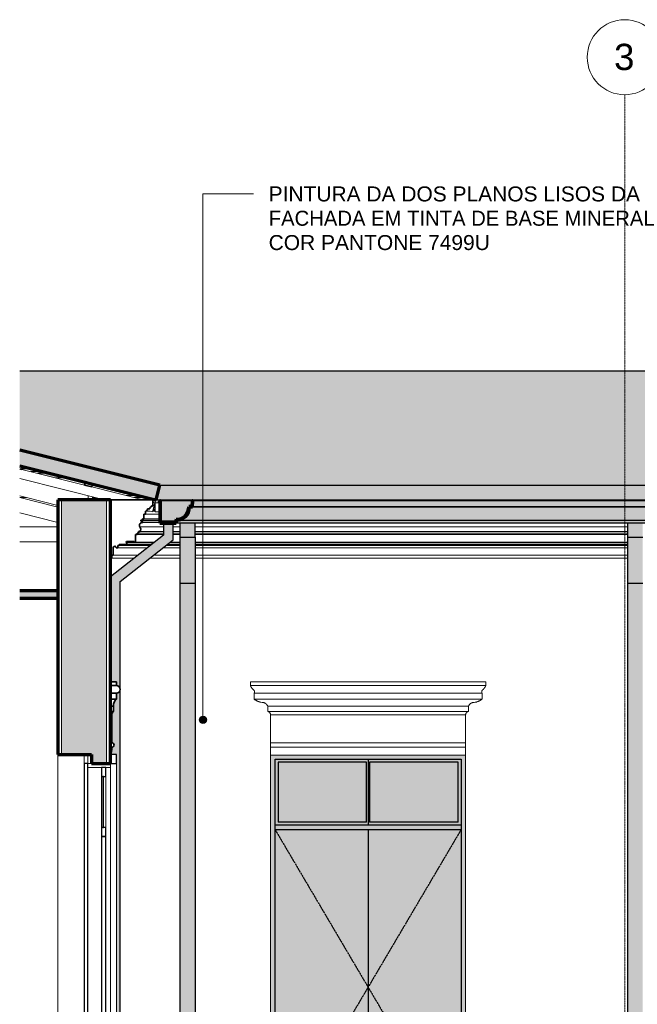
# Model space of a CAD drawing. Header units: millimetres. Extents: x -4967 to 47670, y -1932 to 8822.
# Tile 8 of 14: x 17916 to 22035, y 1966 to 8528. Entities that reach past the tile are written whole.
import ezdxf

# ---------------------------------------------------------------- set-up
doc = ezdxf.new("R2010")
doc.units = ezdxf.units.MM
doc.linetypes.add('_Tracejado pequeno', pattern=[2.25, 1.5, -0.75])
doc.linetypes.add('_Traço - ponto', pattern=[16, 12, -2, 0, -2])
for name, color, linetype, lineweight in [('A-CLNG', 13, 'Continuous', 25), ('A-CLNG-PATT', 13, 'Continuous', 25), ('A-DOOR', 31, 'Continuous', 18), ('A-DOOR-HDLN', 31, '_Tracejado pequeno', 18), ('A-GENM', 13, 'Continuous', 18), ('A-GLAZ', 151, 'Continuous', 18), ('A-GLAZ-CWMG', 51, 'Continuous', 18), ('A-ROOF', 132, 'Continuous', 25), ('A-ROOF-MCUT', 132, 'Continuous', 70), ('A-ROOF-OTLN', 132, 'Continuous', 25), ('A-ROOF-PATT', 132, 'Continuous', 25), ('A-WALL', 113, 'Continuous', 18), ('A-WALL-PATT', 111, 'Continuous', 70), ('G-ANNO-TEXT', 231, 'Continuous', 9), ('S-GRID', 1, 'Continuous', 9), ('S-GRID-IDEN', 1, 'Continuous', 9)]:
    doc.layers.add(name, color=color, linetype=linetype, lineweight=lineweight)
doc.styles.add('Arial_2', font='arial.ttf', dxfattribs={"height": 175})
doc.styles.add('Arial_3', font='arial.ttf', dxfattribs={"height": 100})

# ---------------------------------------------------------------- blocks, each defined once
blk = doc.blocks.new('Window_CV - Window_CV - 1 divisão-4329172-ELEVAÇÃO 6 - MANTER _ CONSTRUIR')
at = {"layer": 'A-GLAZ'}
for p, q in [((6621.1, 3630), (6621.1, 3570)), ((6646.1, 3630), (6621.1, 3630)), ((6646.1, 3570), (6646.1, 3630)), ((6621.1, 3570), (6646.1, 3570)), ((6621.1, 3570), (6621.1, 3545)), ((6771.1, 3570), (6621.1, 3570)), ((6621.1, 3545), (6771.1, 3545)), ((6771.1, 3545), (6771.1, 3570)), ((6771.1, 1745), (6771.1, 3545)), ((6811.1, 3570), (6811.1, 1720)), ((6711.1, 3144), (6711.1, 3485)), ((6741.1, 3144), (6741.1, 3485)), ((6621.1, 1745), (6621.1, 1720)), ((6771.1, 1745), (6621.1, 1745)), ((6621.1, 1720), (6621.1, 1584)), ((6646.1, 1720), (6621.1, 1720)), ((6621.1, 1720), (6771.1, 1720)), ((6646.1, 1584), (6646.1, 1720)), ((6771.1, 1720), (6771.1, 1745)), ((6621.1, 1584), (6646.1, 1584))]:
    blk.add_line(p, q, dxfattribs=at)
at = {"layer": 'A-GLAZ', "lineweight": 25}
for p, q in [((6811.1, 3630), (6771.1, 3630)), ((6771.1, 3630), (6771.1, 3570)), ((6811.1, 3570), (6811.1, 3630)), ((6596.1, 3570), (6596.1, 1720)), ((6621.1, 3570), (6596.1, 3570)), ((6621.1, 1720), (6621.1, 3570)), ((6711.1, 3545), (6711.1, 3485)), ((6741.1, 3545), (6711.1, 3545)), ((6741.1, 3485), (6741.1, 3545)), ((6771.1, 3570), (6811.1, 3570)), ((6711.1, 3485), (6741.1, 3485)), ((6721.1, 3485), (6721.1, 3144)), ((6726.1, 3485), (6721.1, 3485)), ((6726.1, 3144), (6726.1, 3485)), ((6711.1, 3144), (6711.1, 3084)), ((6741.1, 3144), (6711.1, 3144)), ((6721.1, 3144), (6726.1, 3144)), ((6741.1, 3084), (6741.1, 3144)), ((6711.1, 3084), (6741.1, 3084)), ((6711.1, 3084), (6711.1, 1745)), ((6741.1, 3084), (6711.1, 3084)), ((6741.1, 1745), (6741.1, 3084)), ((6596.1, 1720), (6621.1, 1720)), ((6711.1, 1745), (6741.1, 1745)), ((6811.1, 1720), (6771.1, 1720)), ((6771.1, 1720), (6771.1, 1584)), ((6811.1, 1584), (6811.1, 1720)), ((6771.1, 1584), (6811.1, 1584))]:
    blk.add_line(p, q, dxfattribs=at)
blk = doc.blocks.new('Rectangular Mullion - 2x5 cm-4253628-ELEVAÇÃO 6 - MANTER _ CONSTRUIR')
at = {"layer": 'A-GLAZ-CWMG'}
for p, q in [((6180.9, 5535.7), (6245.3, 5535.7)), ((6323.5, 5516.1), (6241.1, 5516.1)), ((6283.5, 5505.5), (6365.9, 5505.5))]:
    blk.add_line(p, q, dxfattribs=at)
blk = doc.blocks.new('Rectangular Mullion - 2x5 cm-4253630-ELEVAÇÃO 6 - MANTER _ CONSTRUIR')
at = {"layer": 'A-GLAZ-CWMG', "lineweight": 35}
for p, q in [((6604.6, 5445.9), (6599.7, 5426.5)), ((6599.7, 5426.5), (6648.2, 5414.3)), ((6653.1, 5433.7), (6604.6, 5445.9)), ((6648.2, 5414.3), (6653.1, 5433.7))]:
    blk.add_line(p, q, dxfattribs=at)
blk = doc.blocks.new('Rectangular Mullion - 2x5 cm-4253631-ELEVAÇÃO 6 - MANTER _ CONSTRUIR')
at = {"layer": 'A-GLAZ-CWMG', "lineweight": 35}
for p, q in [((6184.7, 5550.8), (6166.5, 5555.4)), ((6166.5, 5534.8), (6179.8, 5531.4)), ((6179.8, 5531.4), (6184.7, 5550.8))]:
    blk.add_line(p, q, dxfattribs=at)
blk = doc.blocks.new('Rectangular Mullion - 4x6_3-3931054-ELEVAÇÃO 6 - MANTER _ CONSTRUIR')
at = {"layer": 'A-GLAZ-CWMG'}
for p, q in [((6179.8, 5531.5), (6599.7, 5426.5)), ((6731.1, 5328.7), (6166.5, 5469.8)), ((6648.2, 5414.4), (6990.8, 5328.7)), ((7052.8, 5248.3), (7014.9, 5257.7)), ((7068.1, 5309.4), (7052.8, 5248.3)), ((7054.9, 5312.7), (7068.1, 5309.4))]:
    blk.add_line(p, q, dxfattribs=at)
blk = doc.blocks.new('Rectangular Mullion - 4x6_3-V14-ELEVAÇÃO 6 - MANTER _ CONSTRUIR')
at = {"layer": 'A-GLAZ-CWMG'}
for p, q in [((7071, 5319.7), (7071, 5309.2)), ((7091, 5309.2), (7091, 5319.7)), ((7071, 5309.2), (7071, 5247.7)), ((7091, 5309.2), (7071, 5309.2)), ((7101.5, 5309.2), (7091, 5309.2)), ((7071, 5247.7), (7101.5, 5247.7))]:
    blk.add_line(p, q, dxfattribs=at)
blk = doc.blocks.new('Rectangular Mullion - 6x12 cm-4082038-ELEVAÇÃO 6 - MANTER _ CONSTRUIR')
at = {"layer": 'A-GLAZ-CWMG'}
for p, q in [((6408.4, 5474.3), (6490.8, 5474.3)), ((6166.5, 5344.3), (6209.4, 5344.3)), ((6651.3, 5344.3), (6668.6, 5344.3)), ((6959.5, 5357), (6877.5, 5357)), ((6928.4, 5344.3), (7010.7, 5344.3))]:
    blk.add_line(p, q, dxfattribs=at)
blk = doc.blocks.new('Rectangular Mullion - 6x12 cm 2-4082023-ELEVAÇÃO 6 - MANTER _ CONSTRUIR')
at = {"layer": 'A-GLAZ-CWMG'}
blk.add_line((6220.7, 5341.5), (6166.5, 5355), dxfattribs=at)
blk = doc.blocks.new('porta dupla - PN05 - 1_30 x 2_60 m-4336725-ELEVAÇÃO 6 - MANTER _ CONSTRUIR')
at = {"layer": 'A-DOOR', "lineweight": 25}
for points in [[(9139.8, 1030), (9139.8, 3626.1), (7839.8, 3626.1), (7839.8, 1030), (7869.8, 1030), (7869.8, 3600), (9109.8, 3600), (9109.8, 1030)], [(8639.8, 3130), (9109.8, 3130), (9109.8, 3160), (7869.8, 3160), (7869.8, 3130)]]:
    blk.add_hatch(color=9, dxfattribs=at).paths.add_polyline_path(points, flags=0)
h = blk.add_hatch(color=9, dxfattribs=at)
h.paths.add_polyline_path([(7869.8, 1030), (8489.8, 1030), (8489.8, 3130), (7869.8, 3130), (7869.8, 1326.7)], flags=0)
h.paths.add_polyline_path([(7869.8, 3160), (8489.8, 3160), (8489.8, 3600), (7869.8, 3600), (7869.8, 3306.4)], flags=0)
h = blk.add_hatch(color=9, dxfattribs=at)
h.paths.add_polyline_path([(7869.8, 3160), (9109.8, 3160), (9109.8, 3600), (7869.8, 3600), (7869.8, 3306.4)], flags=0)
h.paths.add_polyline_path([(7889.8, 3180), (7889.8, 3580), (8479.8, 3580), (8479.8, 3180)], flags=0)
h.paths.add_polyline_path([(8689.8, 3180), (8499.8, 3180), (8499.8, 3580), (9089.8, 3580), (9089.8, 3180)], flags=0)
h = blk.add_hatch(color=9, dxfattribs=at)
h.paths.add_polyline_path([(9109.8, 1030), (9109.8, 3130), (8489.8, 3130), (8489.8, 1030), (9059.8, 1030)], flags=0)
h.paths.add_polyline_path([(8669.8, 3160), (9109.8, 3160), (9109.8, 3600), (8489.8, 3600), (8489.8, 3160)], flags=0)
at = {"layer": 'A-DOOR', "color": 5, "lineweight": 25}
for p, q in [((7869.8, 1030), (7869.8, 3600)), ((7869.8, 3600), (9109.8, 3600)), ((7889.8, 3580), (7889.8, 3180)), ((8479.8, 3580), (7889.8, 3580)), ((8479.8, 3180), (8479.8, 3580)), ((8489.8, 3600), (8489.8, 3160)), ((8489.8, 3600), (8489.8, 3160)), ((9089.8, 3580), (8499.8, 3580)), ((8499.8, 3580), (8499.8, 3180)), ((9089.8, 3180), (9089.8, 3580)), ((9109.8, 3600), (9109.8, 1030)), ((9109.8, 3160), (7869.8, 3160)), ((8479.8, 3180), (7889.8, 3180)), ((9089.8, 3180), (8499.8, 3180)), ((7869.8, 3130), (9109.8, 3130)), ((8489.8, 3130), (8489.8, 1030)), ((8489.8, 3130), (8489.8, 1030))]:
    blk.add_line(p, q, dxfattribs=at)
at = {"layer": 'A-DOOR-HDLN', "color": 5, "lineweight": 25}
for p, q in [((7869.8, 3130), (9109.8, 3130)), ((7869.8, 3130), (8489.8, 2080)), ((9109.8, 3130), (8489.8, 2080)), ((8489.8, 2080), (7869.8, 1030)), ((8489.8, 2080), (9109.8, 1030))]:
    blk.add_line(p, q, dxfattribs=at)
blk = doc.blocks.new('tesoura - tesoura-4026580-ELEVAÇÃO 6 - MANTER _ CONSTRUIR')
at = {"layer": 'A-GENM'}
for p, q in [((6421.1, 5280.4), (6166.5, 5344.1)), ((6166.5, 5241), (6421.1, 5177.3)), ((6421.1, 5147.8), (6166.5, 5147.8))]:
    blk.add_line(p, q, dxfattribs=at)
blk = doc.blocks.new('Rectangular Mullion - 6x12 cm 2-4082029-ELEVAÇÃO 6 - MANTER _ CONSTRUIR')
at = {"layer": 'A-GLAZ-CWMG'}
for p, q in [((6421.1, 5291.4), (6220.7, 5341.5)), ((6623.5, 5328.7), (6623.5, 5355.6)), ((6651.3, 5348.7), (6651.3, 5328.7))]:
    blk.add_line(p, q, dxfattribs=at)
blk = doc.blocks.new('ornamento esquadrias - ornamento esquadrias-V18-ELEVAÇÃO 6 - MANTER _ CONSTRUIR')
at = {"layer": 'A-GENM'}
for p, q in [((9274.5, 4114.9), (7705.1, 4114.9)), ((7705.1, 4114.9), (7705.1, 4089.9)), ((9274.5, 4089.9), (7705.1, 4089.9)), ((7705.1, 4089.9), (9274.5, 4089.9)), ((9274.5, 4089.9), (9274.5, 4114.9)), ((7730.1, 4039.9), (9249.5, 4039.9)), ((9249.5, 4039.9), (7730.1, 4039.9)), ((7730.1, 4039.9), (7730.1, 3999.9)), ((9249.5, 3999.9), (9249.5, 4039.9)), ((9249.5, 3999.9), (7730.1, 3999.9)), ((7730.1, 3999.9), (9249.5, 3999.9)), ((7820.1, 3953.3), (9159.5, 3953.3)), ((9159.5, 3953.3), (7820.1, 3953.3)), ((7820.1, 3953.3), (7820.1, 3918.3)), ((9159.5, 3918.3), (9159.5, 3953.3)), ((9159.5, 3918.3), (7820.1, 3918.3)), ((7820.1, 3918.3), (9159.5, 3918.3)), ((9139.8, 3894.9), (7839.8, 3894.9)), ((7839.8, 3894.9), (7839.8, 3709.1)), ((7839.8, 3894.9), (9139.8, 3894.9)), ((9139.8, 3709.1), (9139.8, 3894.9)), ((9139.8, 3709.1), (7839.8, 3709.1)), ((7839.8, 3709.1), (9139.8, 3709.1)), ((7839.8, 3679.1), (7839.8, 3709.1)), ((7839.8, 3679.1), (9139.8, 3679.1)), ((7839.8, 3626.1), (7839.8, 3679.1)), ((7839.8, 3679.1), (9139.8, 3679.1)), ((9139.8, 3709.1), (9139.8, 3679.1)), ((9139.8, 3679.1), (9139.8, 3626.1)), ((9139.8, 3626.1), (7839.8, 3626.1))]:
    blk.add_line(p, q, dxfattribs=at)
for points, knots in [([(7723.7, 4063.3), (7722.2, 4064.9), (7719.9, 4067.3), (7717.1, 4070.6), (7715.4, 4072.7), (7714.2, 4074.4), (7713, 4076.1), (7711.8, 4077.8), (7710.8, 4079.4), (7709.8, 4081), (7708.8, 4082.7), (7707.9, 4084.4), (7706.9, 4086.3), (7706.1, 4087.8), (7705.6, 4088.9), (7705.2, 4089.7), (7705.1, 4089.9), (7705.1, 4089.9)], [0, 0, 0, 0, 0.142857, 0.214286, 0.285714, 0.321429, 0.357143, 0.428571, 0.464286, 0.5, 0.571429, 0.625, 0.678571, 0.785714, 0.839286, 0.892857, 1, 1, 1, 1]), ([(9274.5, 4089.9), (9274.5, 4089.9), (9274.3, 4089.5), (9273.6, 4088.1), (9272.9, 4086.6), (9272, 4084.9), (9270.9, 4082.8), (9269.8, 4081), (9268.8, 4079.4), (9267.5, 4077.4), (9266.1, 4075.4), (9264.7, 4073.5), (9263.8, 4072.2), (9262.5, 4070.6), (9260.9, 4068.7), (9258.8, 4066.3), (9257.1, 4064.5), (9255.9, 4063.3)], [0, 0, 0, 0, 0.142857, 0.214286, 0.285714, 0.357143, 0.428571, 0.5, 0.535714, 0.571429, 0.678571, 0.705357, 0.732143, 0.785714, 0.839286, 0.892857, 1, 1, 1, 1]), ([(7730.1, 4039.9), (7730.1, 4039.9), (7730.3, 4040.3), (7731.1, 4041.8), (7731.9, 4044.3), (7732.4, 4047.6), (7732.2, 4051), (7731.6, 4053.6), (7731, 4055), (7730.4, 4056.5), (7729.5, 4057.9), (7728.5, 4059.2), (7726.9, 4061.1), (7725.2, 4062.5), (7723.7, 4063.3)], [0, 0, 0, 0, 0.125, 0.25, 0.375, 0.5, 0.625, 0.6875, 0.71875, 0.75, 0.8125, 0.84375, 0.875, 1, 1, 1, 1]), ([(9255.9, 4063.3), (9255.1, 4062.9), (9253.7, 4061.9), (9251.9, 4060.2), (9250.6, 4058.6), (9249.7, 4057.2), (9248.9, 4055.8), (9248.1, 4053.9), (9247.4, 4051), (9247.1, 4046.2), (9248.3, 4042.3), (9249.3, 4040.3), (9249.5, 4039.9), (9249.5, 4039.9)], [0, 0, 0, 0, 0.0625, 0.125, 0.1875, 0.21875, 0.25, 0.3125, 0.375, 0.5, 0.75, 0.875, 1, 1, 1, 1]), ([(7730.1, 3999.9), (7731.8, 3998.6), (7735.3, 3996.1), (7740, 3993), (7744.1, 3990.6), (7748.3, 3988.4), (7752.7, 3986.3), (7757.2, 3984.4), (7761.8, 3982.7), (7770.1, 3980), (7777.4, 3978.5), (7782.4, 3977.7)], [-1, -1, -1, -1, -0.875, -0.75, -0.6875, -0.625, -0.5, -0.4375, -0.375, -0.25, 0, 0, 0, 0]), ([(7782.4, 3977.7), (7785.1, 3977.9), (7789.2, 3977.8), (7794.4, 3976.7), (7797.6, 3975.6), (7800.1, 3974.6), (7801.9, 3973.8), (7803.7, 3972.8), (7805.4, 3971.8), (7807, 3970.6), (7808.6, 3969.4), (7810.1, 3968.1), (7811.5, 3966.8), (7812.9, 3965.3), (7814.6, 3963.3), (7817.4, 3959.4), (7819.2, 3955.8), (7820.1, 3953.3)], [-1, -1, -1, -1, -0.833333, -0.75, -0.666667, -0.625, -0.583333, -0.541667, -0.5, -0.458333, -0.416667, -0.375, -0.333333, -0.291667, -0.25, -0.166667, 0, 0, 0, 0]), ([(9159.5, 3953.3), (9160.4, 3955.8), (9162.2, 3959.4), (9165.4, 3963.8), (9167.6, 3966.3), (9169.5, 3968.1), (9171, 3969.4), (9172.6, 3970.7), (9174.3, 3971.8), (9176, 3972.8), (9177.7, 3973.8), (9179.5, 3974.6), (9181.4, 3975.4), (9183.3, 3976.1), (9185.8, 3976.8), (9190.4, 3977.8), (9194.5, 3977.9), (9197.2, 3977.7)], [-1, -1, -1, -1, -0.833333, -0.75, -0.666667, -0.625, -0.583333, -0.541667, -0.5, -0.458333, -0.416667, -0.375, -0.333333, -0.291667, -0.25, -0.166667, 0, 0, 0, 0]), ([(9197.2, 3977.7), (9202.2, 3978.5), (9209.5, 3980), (9217.8, 3982.7), (9222.4, 3984.4), (9225.8, 3985.8), (9229.1, 3987.3), (9232.4, 3988.9), (9235.5, 3990.6), (9239.6, 3993), (9244.3, 3996.1), (9247.8, 3998.6), (9249.5, 3999.9)], [-1, -1, -1, -1, -0.75, -0.625, -0.5625, -0.5, -0.4375, -0.375, -0.3125, -0.25, -0.125, 0, 0, 0, 0]), ([(7820.1, 3918.3), (7821, 3918.1), (7822.4, 3917.7), (7824.1, 3917), (7825.3, 3916.5), (7826.5, 3915.9), (7827.7, 3915.2), (7828.8, 3914.5), (7829.7, 3913.8), (7830.4, 3913.3), (7831.1, 3912.7), (7831.9, 3912), (7832.8, 3911), (7833.7, 3910.1), (7834.6, 3909), (7835.4, 3907.9), (7836.1, 3906.8), (7836.8, 3905.6), (7837.4, 3904.4), (7838.2, 3902.7), (7839.2, 3899.6), (7839.7, 3896.8), (7839.8, 3894.9)], [-1, -1, -1, -1, -0.916667, -0.875, -0.833333, -0.791667, -0.75, -0.708333, -0.666667, -0.645833, -0.625, -0.583333, -0.541667, -0.5, -0.458333, -0.416667, -0.375, -0.333333, -0.291667, -0.25, -0.166667, 0, 0, 0, 0]), ([(9139.8, 3894.9), (9139.9, 3896.8), (9140.4, 3899.6), (9141.6, 3903.2), (9142.6, 3905.2), (9143.5, 3906.8), (9144.2, 3907.9), (9145, 3909), (9145.9, 3910.1), (9146.8, 3911), (9147.7, 3912), (9148.7, 3912.9), (9149.7, 3913.7), (9150.8, 3914.5), (9151.9, 3915.2), (9153.1, 3915.9), (9154.3, 3916.5), (9155.5, 3917), (9157.3, 3917.7), (9158.6, 3918.1), (9159.5, 3918.3)], [-1, -1, -1, -1, -0.833333, -0.75, -0.666667, -0.625, -0.583333, -0.541667, -0.5, -0.458333, -0.416667, -0.375, -0.333333, -0.291667, -0.25, -0.208333, -0.166667, -0.125, -0.083333, 0, 0, 0, 0])]:
    blk.add_open_spline(points, degree=3, knots=knots, dxfattribs=at)
blk = doc.blocks.new('ornamento esquadrias - ornamento esquadrias-V20-ELEVAÇÃO 6 - MANTER _ CONSTRUIR')
at = {"layer": 'A-GENM', "lineweight": 35}
for p, q in [((6811.1, 4114.9), (6771.1, 4114.9)), ((6771.1, 4114.9), (6771.1, 4089.9)), ((6771.1, 4089.9), (6771.1, 4039.9)), ((6811.1, 4089.9), (6771.1, 4089.9)), ((6771.1, 4089.9), (6811.1, 4089.9)), ((6811.1, 4089.9), (6811.1, 4114.9)), ((6771.1, 4039.9), (6811.1, 4039.9)), ((6811.1, 4039.9), (6771.1, 4039.9)), ((6771.1, 4039.9), (6771.1, 3999.9)), ((6811.1, 3999.9), (6811.1, 4039.9)), ((6811.1, 3999.9), (6771.1, 3999.9)), ((6771.1, 3999.9), (6771.1, 3953.3)), ((6771.1, 3999.9), (6811.1, 3999.9)), ((6771.1, 3953.3), (6791.1, 3953.3)), ((6791.1, 3953.3), (6771.1, 3953.3)), ((6771.1, 3953.3), (6771.1, 3918.3)), ((6791.1, 3918.3), (6791.1, 3953.3)), ((6791.1, 3918.3), (6771.1, 3918.3)), ((6771.1, 3918.3), (6771.1, 3894.9)), ((6771.1, 3918.3), (6791.1, 3918.3)), ((6781.1, 3894.9), (6771.1, 3894.9)), ((6771.1, 3894.9), (6771.1, 3626.1)), ((6771.1, 3894.9), (6781.1, 3894.9)), ((6781.1, 3709.1), (6781.1, 3894.9))]:
    blk.add_line(p, q, dxfattribs=at)
at = {"layer": 'A-GENM'}
blk.add_line((6834.9, 4063.3), (6836.1, 4063.3), dxfattribs=at)
at = {"layer": 'A-GENM', "lineweight": 35}
for centre, radius, start, end in [((6811.1, 4064.9), 25, 270, 90), ((6851.9, 3954.8), 60.8, 132.12639, 181.4598), ((6817.7, 3893.1), 36.7, 136.55276, 177.13942), ((6643.9, 3677.5), 137.2, 337.97973, 0.65307), ((6781.1, 3694.1), 15, 270, 90)]:
    blk.add_arc(centre, radius, start, end, dxfattribs=at)
at = {"layer": 'A-GENM'}
for points, knots in [([(6811.1, 4089.9), (6813.4, 4089.9), (6816.6, 4089.5), (6820.7, 4088.1), (6823.3, 4086.8), (6824.8, 4085.9), (6825.4, 4085.5)], [0, 0, 0, 0, 0.1428571, 0.2142857, 0.2857143, 0.3331063, 0.3331063, 0.3331063, 0.3331063]), ([(6826.3, 4084.8), (6827.1, 4084.1), (6828.7, 4082.8), (6830.3, 4081), (6831.5, 4079.4), (6832.9, 4077.4), (6833.9, 4075.4), (6834.6, 4073.5), (6835.1, 4072.2), (6835.5, 4070.6), (6835.8, 4068.7), (6836.1, 4066.3), (6836.2, 4064.5), (6836.1, 4063.3)], [0.3601427, 0.3601427, 0.3601427, 0.3601427, 0.4285714, 0.5, 0.5357143, 0.5714286, 0.6785714, 0.7053571, 0.7321429, 0.7857143, 0.8392857, 0.8928571, 1, 1, 1, 1]), ([(6834.9, 4057.2), (6834.9, 4057.2), (6834.8, 4056.8), (6834.4, 4055.8), (6833.6, 4053.9), (6832, 4051), (6828.3, 4046.2), (6822.7, 4042.3), (6816.2, 4040.3), (6812.8, 4039.9), (6811.1, 4039.9)], [0.2184656, 0.2184656, 0.2184656, 0.2184656, 0.21875, 0.25, 0.3125, 0.375, 0.5, 0.75, 0.875, 1, 1, 1, 1]), ([(6836.1, 4063.3), (6836.1, 4062.9), (6836, 4061.9), (6835.7, 4060.2), (6835.3, 4058.7), (6835.1, 4057.8), (6835, 4057.5)], [0, 0, 0, 0, 0.0625, 0.125, 0.1875, 0.2083382, 0.2083382, 0.2083382, 0.2083382]), ([(6783.9, 3907.1), (6784, 3907.4), (6784.1, 3907.7), (6784.2, 3907.9), (6784.2, 3908)], [-0.61214035, -0.61214035, -0.61214035, -0.61214035, -0.58333333, -0.5821707, -0.5821707, -0.5821707, -0.5821707])]:
    blk.add_open_spline(points, degree=3, knots=knots, dxfattribs=at)
blk = doc.blocks.new('Generic Models 1 - Generic Models 24-4258923-ELEVAÇÃO 6 - MANTER _ CONSTRUIR')
at = {"layer": 'A-GENM', "lineweight": 25}
for points in [[(6771.1, 470), (6836.1, 470), (6836.1, 4783), (7189.6, 5061.9), (7189.6, 5173.7), (7124.6, 5173.7), (7124.6, 5093.4), (6771.1, 4814.5), (6771.1, 4114.9), (6811.1, 4114.9), (6811.1, 4089.9), (6825.8, 4085.2), (6834.9, 4072.7), (6834.9, 4057.2), (6825, 4044.4), (6811.1, 4039.9), (6811.1, 3999.9), (6796, 3978.8), (6791.1, 3953.3), (6791.1, 3918.3), (6784, 3907.5), (6781.1, 3894.9), (6781.1, 3709.1), (6791.7, 3704.7), (6796.1, 3694.1), (6791.7, 3683.5), (6781.1, 3679.1), (6778.7, 3652.1), (6772.3, 3630), (6811.1, 3630), (6811.1, 1584), (6771.1, 1584), (6771.1, 831.8)], [(7256.9, 5078.4), (7336.2, 5078.4), (7336.2, 5173.7), (7236.2, 5173.7), (7236.2, 5078.4)], [(10321.1, 5078.4), (10321.1, 5173.7), (10221.1, 5173.7), (10221.1, 5078.4), (10230.7, 5078.4)], [(7336.2, 4773.8), (7336.2, 5078.4), (7236.2, 5078.4), (7236.2, 4773.8)], [(10321.1, 4773.8), (10321.1, 5078.4), (10221.1, 5078.4), (10221.1, 4773.8)], [(7336.2, 470), (7336.2, 4773.8), (7236.2, 4773.8), (7236.2, 470)], [(10321.1, 470), (10321.1, 4773.8), (10221.1, 4773.8), (10221.1, 470)]]:
    blk.add_hatch(color=9, dxfattribs=at).paths.add_polyline_path(points, flags=0)
at = {"layer": 'A-GENM', "color": 5, "lineweight": 25}
for p, q in [((7124.6, 5173.7), (7124.6, 5093.4)), ((7189.6, 5061.9), (7189.6, 5173.7)), ((7236.2, 5078.4), (7236.2, 5173.7)), ((7336.2, 5078.4), (7336.2, 5173.7)), ((10221.1, 5078.4), (10221.1, 5173.7)), ((7124.6, 5093.4), (6771.1, 4814.5)), ((6836.1, 4783), (7189.6, 5061.9)), ((7236.2, 5078.4), (7336.2, 5078.4)), ((7236.2, 4773.8), (7236.2, 5078.4)), ((7336.2, 5078.4), (7336.2, 4773.8)), ((10221.1, 5078.4), (10321.1, 5078.4)), ((10221.1, 4773.8), (10221.1, 5078.4)), ((6836.1, 470), (6836.1, 4783)), ((7236.2, 4773.8), (7336.2, 4773.8)), ((7236.2, 470), (7236.2, 4773.8)), ((7336.2, 4773.8), (7336.2, 470)), ((10221.1, 4773.8), (10321.1, 4773.8)), ((10221.1, 470), (10221.1, 4773.8))]:
    blk.add_line(p, q, dxfattribs=at)
blk = doc.blocks.new('ORNAMENTO SUPERIOR - ORNAMENTO SUPERIOR-4323885-ELEVAÇÃO 6 - MANTER _ CONSTRUIR')
at = {"layer": 'A-GENM', "lineweight": 35}
for p, q in [((7054.9, 5328.7), (6770.8, 5328.7)), ((6770.8, 5328.7), (6770.8, 4938.7)), ((7054.9, 5287.4), (7054.9, 5328.7)), ((7004.9, 5232.4), (7004.9, 5252.4)), ((7004.9, 5252.4), (7009.9, 5252.4)), ((7009.9, 5252.4), (7009.9, 5257.4)), ((7009.9, 5257.4), (7014.9, 5257.4)), ((7014.9, 5257.4), (7014.9, 5262.4)), ((7014.9, 5262.4), (7019.9, 5262.4)), ((7019.9, 5262.4), (7019.9, 5267.4)), ((7019.9, 5267.4), (7034.9, 5267.4)), ((7034.9, 5267.4), (7034.9, 5277.4)), ((7034.9, 5277.4), (7039.9, 5277.4)), ((7039.9, 5277.4), (7039.9, 5282.4)), ((7039.9, 5282.4), (7044.9, 5282.4)), ((7044.9, 5287.4), (7054.9, 5287.4)), ((7044.9, 5282.4), (7044.9, 5287.4)), ((6974.9, 5187.4), (6974.9, 5192.4)), ((6974.9, 5192.4), (6984.9, 5192.4)), ((6988.6, 5176.7), (6974.9, 5187.4)), ((6984.9, 5192.4), (6984.9, 5202.4)), ((6984.9, 5202.4), (6994.9, 5202.4)), ((6994.9, 5202.4), (6994.9, 5232.4)), ((6994.9, 5232.4), (7004.9, 5232.4)), ((6938.8, 5046.7), (6938.8, 5096.7)), ((6938.8, 5096.7), (6948.8, 5096.7)), ((6948.8, 5096.7), (6948.8, 5106.7)), ((6948.8, 5106.7), (6958.8, 5106.7)), ((6958.8, 5106.7), (6958.8, 5116.7)), ((6958.8, 5116.7), (6968.8, 5116.7)), ((6790.8, 4958.7), (6790.8, 5009.1)), ((6810.8, 5008.7), (6820.8, 5008.7)), ((6820.8, 5008.7), (6820.8, 5023.7)), ((6820.8, 5023.7), (6828.8, 5023.7)), ((6828.8, 5023.7), (6828.8, 5031.7)), ((6828.8, 5031.7), (6874.7, 5031.7)), ((6878.8, 5051.7), (6928.8, 5051.7)), ((6928.8, 5051.7), (6928.8, 5046.7)), ((6928.8, 5046.7), (6938.8, 5046.7)), ((6770.8, 4938.7), (6780.8, 4938.7)), ((6780.8, 4938.7), (6780.8, 4958.7)), ((6780.8, 4958.7), (6790.8, 4958.7))]:
    blk.add_line(p, q, dxfattribs=at)
at = {"layer": 'A-GENM'}
for p, q in [((7054.9, 5328.7), (12477.3, 5328.7)), ((7036.3, 5252.4), (7009.9, 5252.4)), ((7016.3, 5257.4), (7014.9, 5257.4)), ((7071, 5252.4), (7053.9, 5252.4)), ((7071, 5257.4), (7055.1, 5257.4)), ((7071, 5262.4), (7056.4, 5262.4)), ((7071, 5267.4), (7057.6, 5267.4)), ((7071, 5277.4), (7060.1, 5277.4)), ((7071, 5282.4), (7061.4, 5282.4)), ((7071, 5287.4), (7062.6, 5287.4)), ((6974.9, 5187.4), (7101.5, 5187.4)), ((7101.5, 5192.4), (6984.9, 5192.4)), ((7101.5, 5202.4), (6994.9, 5202.4)), ((7101.5, 5232.4), (7004.9, 5232.4)), ((6968.2, 5147.5), (7124.6, 5147.5)), ((6988.6, 5176.7), (7101.5, 5176.7)), ((7189.6, 5147.5), (7236.2, 5147.5)), ((7336.2, 5147.5), (10221.1, 5147.5)), ((7124.6, 5096.7), (6948.8, 5096.7)), ((7124.6, 5106.7), (6958.8, 5106.7)), ((7124.6, 5116.7), (6968.8, 5116.7)), ((7236.2, 5116.7), (7189.6, 5116.7)), ((7236.2, 5106.7), (7189.6, 5106.7)), ((7236.2, 5096.7), (7189.6, 5096.7)), ((10221.1, 5116.7), (7336.2, 5116.7)), ((10221.1, 5106.7), (7336.2, 5106.7)), ((10221.1, 5096.7), (7336.2, 5096.7)), ((7017.2, 5008.7), (6820.8, 5008.7)), ((7036.2, 5023.7), (6828.8, 5023.7)), ((6874.7, 5031.7), (7046.3, 5031.7)), ((6878.8, 5041.7), (7058.7, 5041.7)), ((7065.4, 5046.7), (6938.8, 5046.7)), ((7236.2, 5008.7), (7122.1, 5008.7)), ((7236.2, 5023.7), (7141.2, 5023.7)), ((7151.3, 5031.7), (7236.2, 5031.7)), ((7164, 5041.7), (7236.2, 5041.7)), ((7236.2, 5046.7), (7170.3, 5046.7)), ((10221.1, 5046.7), (7336.2, 5046.7)), ((7336.2, 5041.7), (10221.1, 5041.7)), ((7336.2, 5031.7), (10221.1, 5031.7)), ((10221.1, 5023.7), (7336.2, 5023.7)), ((10221.1, 5008.7), (7336.2, 5008.7)), ((6928.5, 4938.7), (6780.8, 4938.7)), ((6953.8, 4958.7), (6790.8, 4958.7)), ((7236.2, 4938.7), (7033.4, 4938.7)), ((7236.2, 4958.7), (7058.8, 4958.7)), ((10221.1, 4958.7), (7336.2, 4958.7)), ((10221.1, 4938.7), (7336.2, 4938.7))]:
    blk.add_line(p, q, dxfattribs=at)
at = {"layer": 'A-GENM', "lineweight": 35}
for centre, radius, start, end in [((6983.8, 5158.3), 19, 75.45968, 214.54032), ((6951.9, 5131.7), 22.6, 318.23356, 44.14034), ((6800.8, 5009.1), 10, 357.17729, 180), ((6874.7, 5037.5), 5.84, 270, 45.45956), ((6884.3, 5046.7), 7.42, 137.64224, 222.35776)]:
    blk.add_arc(centre, radius, start, end, dxfattribs=at)
at = {"layer": 'A-GENM'}
blk.add_open_spline([(6968.2, 5147.5), (6969.5, 5146.1), (6971.8, 5143.1), (6974, 5137.8), (6974.8, 5132.2), (6974.2, 5126.5), (6972.2, 5121.2), (6970.1, 5118.1), (6968.8, 5116.7)], degree=3, dxfattribs=at)
blk.add_open_spline([(6878.8, 5041.7), (6879.1, 5041.3), (6879.7, 5040.6), (6880.3, 5039.3), (6880.6, 5038), (6880.5, 5036.6), (6880.2, 5035.5), (6879.8, 5034.7), (6879.5, 5034.1), (6879, 5033.5), (6878.5, 5033.1), (6878, 5032.6), (6877.4, 5032.3), (6876.7, 5032), (6875.9, 5031.7), (6875.2, 5031.7), (6874.7, 5031.7)], degree=3, knots=[0, 0, 0, 0, 0.1, 0.2, 0.3, 0.4, 0.5, 0.55, 0.6, 0.65, 0.7, 0.75, 0.8, 0.85, 0.9, 1, 1, 1, 1], dxfattribs=at)
blk = doc.blocks.new('Grid - Head Grid-11506-ELEVAÇÃO 6 - MANTER _ CONSTRUIR')
at = {"layer": 'S-GRID-IDEN'}
blk.add_circle((29896.1, 8278.5), 250, dxfattribs=at)

msp = doc.modelspace()

# ---------------------------------------------------------------- hatches: boundary and pattern name
at = {"layer": 'A-CLNG-PATT', "lineweight": 18}
msp.add_hatch(color=171, dxfattribs=at).paths.add_polyline_path([(18170.6, 4671.9), (18170.6, 4721.9), (17916, 4721.9), (17916, 4671.9)], flags=0)
at = {"layer": 'A-ROOF'}
for points in [[(18828.7, 5328.8), (18849.6, 5425.1), (18825.5, 5328.8)], [(21088.1, 5328.8), (24241.8, 5328.8), (24221.6, 5425.1), (18849.6, 5425.1), (18828.7, 5328.8), (19502, 5328.8)]]:
    msp.add_hatch(color=191, dxfattribs=at).paths.add_polyline_path(points, flags=0)
at = {"layer": 'A-ROOF-OTLN'}
h = msp.add_hatch(color=191, dxfattribs=at)
h.paths.add_polyline_path([(18856, 5178.7), (18955.3, 5178.7), (18958.8, 5198.5), (18985.5, 5201.6), (19009.6, 5213.2), (19028.6, 5232.2), (19040.4, 5256.7), (19043.4, 5283.1), (19063.5, 5286.6), (19066.6, 5322.5), (24004.6, 5322), (24007.7, 5286.6), (24027.7, 5283.1), (24030.9, 5256.4), (24042.6, 5232.2), (24061.9, 5213.1), (24086.1, 5201.5), (24112.4, 5198.5), (24115.9, 5178.7), (24215.2, 5178.7), (24215.2, 5322.6), (18856, 5322.6), (18856, 5224.2)], flags=0)
h.paths.add_polyline_path([(24108.2, 5193.3), (24085.7, 5196.4), (24086.1, 5196.3)], flags=0)
h.paths.add_polyline_path([(18963, 5193.3), (18985.5, 5196.4), (18985.1, 5196.9), (18981.4, 5196.3)], flags=0)
h.paths.add_polyline_path([(24076.5, 5200.2), (24061.9, 5207.5), (24065.4, 5204.8)], flags=0)
h.paths.add_polyline_path([(18994.7, 5200.2), (19006.4, 5205.3), (19009.6, 5207.8), (19003.7, 5204.8)], flags=0)
h.paths.add_polyline_path([(24054.1, 5213.5), (24043.3, 5224.2), (24047.7, 5218.4)], flags=0)
h.paths.add_polyline_path([(19017.1, 5213.5), (19023.5, 5218.4), (19027.8, 5224.2), (19022, 5218.4)], flags=0)
h.paths.add_polyline_path([(24037.2, 5232), (24029.5, 5247.1), (24034.1, 5236.1), (24037.1, 5232.2)], flags=0)
h.paths.add_polyline_path([(19033.9, 5232), (19037.1, 5236.1), (19041.6, 5247.1), (19034, 5232.2)], flags=0)
h.paths.add_polyline_path([(24026.5, 5254.4), (24022.6, 5278.9), (24025.7, 5256.4)], flags=0)
h.paths.add_polyline_path([(19044.7, 5254.4), (19045.6, 5256.7), (19045.6, 5260.5), (19045, 5256.4)], flags=0)
for points in [[(21484.6, 5282.3), (24003.1, 5282.3), (23999.6, 5322), (19071.6, 5322), (19068.1, 5282.3), (21385.4, 5282.3)], [(20889.8, 5193.3), (24108.2, 5193.3), (24085.7, 5196.4), (24065.4, 5204.8), (24061.4, 5207.9), (24057.9, 5209.7), (24054.1, 5213.5), (24047.7, 5218.4), (24042.6, 5225), (24039, 5228.6), (24037.1, 5232.2), (24034.1, 5236.1), (24025.6, 5256.7), (24022.6, 5278.9), (19048.6, 5278.9), (19045.5, 5256.4), (19037.1, 5236.1), (19033.9, 5232), (19032.2, 5228.6), (19027.9, 5224.2), (19023.5, 5218.4), (19016.8, 5213.2), (19013.3, 5209.7), (19009.6, 5207.8), (19005.7, 5204.8), (18985.1, 5196.3), (18963, 5193.3), (20790.7, 5193.3)], [(21484.6, 5278.9), (24022.6, 5278.9), (24003.1, 5282.3), (19068.1, 5282.3), (19048.6, 5278.9), (21385.4, 5278.9)], [(23070.6, 5173.7), (24096.8, 5173.7), (24096.8, 5178.7), (24110.8, 5178.7), (24108.2, 5193.3), (18963, 5193.3), (18959.5, 5173.7), (22971.5, 5173.7)]]:
    msp.add_hatch(color=191, dxfattribs=at).paths.add_polyline_path(points, flags=0)
at = {"layer": 'A-ROOF-PATT'}
msp.add_hatch(color=191, dxfattribs=at).paths.add_polyline_path([(18849.6, 5425.1), (24221.6, 5425.1), (27860, 6189.1), (17916, 6189.1), (17916, 5658.5), (18822.4, 5431.8)], flags=0)
at = {"layer": 'A-ROOF-PATT', "lineweight": 18}
h = msp.add_hatch(color=171, dxfattribs=at)
h.paths.add_polyline_path([(30873.4, 5328.7), (30895.6, 5425.2), (27710.6, 6157.8), (24221.6, 5425.1), (24241.8, 5328.8), (24249.6, 5328.8), (27709.6, 6055.4), (30869.1, 5328.7)], flags=0)
h.paths.add_polyline_path([(18822.4, 5328.8), (18825.5, 5328.8), (18849.6, 5425.1), (17916, 5658.5), (17916, 5555.4), (18709, 5357.1)], flags=0)
at = {"layer": 'A-ROOF-PATT'}
h = msp.add_hatch(color=191, dxfattribs=at)
h.paths.add_polyline_path([(18240.3, 5474.3), (18115.4, 5505.5), (18033, 5505.5), (18157.9, 5474.3), (18170.6, 5474.3)], flags=0)
h.paths.add_polyline_path([(28145.3, 5474.3), (28464.9, 5474.3), (28555.5, 5505.5), (28145.3, 5505.5)], flags=0)
h.paths.add_polyline_path([(28721, 5474.3), (28874.6, 5474.3), (28738.9, 5505.5), (28709.1, 5505.5), (28618.5, 5474.3)], flags=0)
h.paths.add_polyline_path([(28105.3, 5474.3), (28105.3, 5505.5), (27786.3, 5505.5), (27786.3, 5474.3), (27860.4, 5474.3)], flags=0)
h.paths.add_polyline_path([(27601.8, 5474.3), (27601.8, 5505.5), (27138.3, 5505.5), (27138.3, 5474.3), (27432.2, 5474.3)], flags=0)
h.paths.add_polyline_path([(26451.1, 5474.3), (26594.8, 5474.3), (26594.8, 5505.5), (26575.4, 5505.5), (26426.8, 5474.3)], flags=0)
h.paths.add_polyline_path([(25346.5, 5474.3), (25356.3, 5474.3), (25505, 5505.5), (25495.1, 5505.5)], flags=0)
h.paths.add_polyline_path([(24942.7, 5474.3), (25039.9, 5474.3), (25082, 5483.1), (25077.9, 5502.7), (25053.1, 5497.5)], flags=0)
h.paths.add_polyline_path([(27098.3, 5474.3), (27098.3, 5505.5), (26867.1, 5505.5), (26957.7, 5474.3)], flags=0)
h.paths.add_polyline_path([(30236, 5474.3), (30100.2, 5505.5), (30010.5, 5505.5), (30146.2, 5474.3)], flags=0)
h.paths.add_polyline_path([(26634.8, 5474.3), (26804.1, 5474.3), (26713.5, 5505.5), (26634.8, 5505.5)], flags=0)
h.paths.add_polyline_path([(29320.7, 5474.3), (29364.3, 5474.3), (29228.6, 5505.5), (29185, 5505.5)], flags=0)
h.paths.add_polyline_path([(25130.9, 5493.4), (25188.6, 5505.5), (25128.4, 5505.5)], flags=0)
h.paths.add_polyline_path([(29054, 5535.7), (29097.5, 5535.7), (29029.9, 5551.2), (29027.7, 5541.7)], flags=0)
h.paths.add_polyline_path([(27860, 5535.7), (28105.3, 5535.7), (28105.3, 5598.7), (27786.3, 5598.7), (27786.3, 5535.7)], flags=0)
h.paths.add_polyline_path([(29950.8, 5535.7), (29951.7, 5539.5), (29694.9, 5598.7), (29650.6, 5598.7), (29650.6, 5588.3), (29879.4, 5535.7), (29947.2, 5535.7)], flags=0)
h.paths.add_polyline_path([(28145.3, 5535.7), (28607.8, 5535.7), (28333.6, 5598.7), (28145.3, 5598.7), (28145.3, 5595.9)], flags=0)
h.paths.add_polyline_path([(27601.8, 5535.7), (27601.8, 5598.7), (27138.3, 5598.7), (27138.3, 5535.7), (27432.2, 5535.7)], flags=0)
h.paths.add_polyline_path([(17994.8, 5535.7), (17934.1, 5550.8), (17930.3, 5535.7), (17970.2, 5535.7)], flags=0)
h.paths.add_polyline_path([(25234.9, 5535.7), (25332.1, 5535.7), (25520.5, 5575.2), (25516.4, 5594.8), (25252, 5539.3)], flags=0)
h.paths.add_polyline_path([(25638.7, 5535.7), (25648.5, 5535.7), (25948.8, 5598.7), (25939, 5598.7), (25846.2, 5579.2)], flags=0)
h.paths.add_polyline_path([(26779.5, 5535.7), (27098.3, 5535.7), (27098.3, 5598.7), (27019.3, 5598.7), (26756.6, 5543.6)], flags=0)
h.paths.add_polyline_path([(28969.3, 5555.2), (28971.5, 5564.7), (28823.3, 5598.7), (28779.7, 5598.7), (28879.7, 5575.8)], flags=0)
h.paths.add_polyline_path([(25569.5, 5585.5), (25632.5, 5598.7), (25566.7, 5598.7)], flags=0)
h.paths.add_polyline_path([(26251.5, 5728.7), (26397.7, 5759.4), (26393.6, 5779), (26154.3, 5728.7)], flags=0)
h.paths.add_polyline_path([(26558, 5728.7), (26567.9, 5728.7), (26594.8, 5734.4), (26594.8, 5736.5)], flags=0)
h.paths.add_polyline_path([(28258.1, 5728.7), (28145.3, 5754.7), (28145.3, 5744.7), (28214.6, 5728.7), (28225.2, 5728.7)], flags=0)
h.paths.add_polyline_path([(29129.8, 5728.7), (28167.5, 5949.9), (28163.1, 5930.4), (28572.5, 5836.2), (28577, 5855.7), (28625.8, 5844.5), (28621.4, 5825), (29030.8, 5730.9), (29035.2, 5750.3), (29084, 5739.1), (29081.6, 5728.7), (29084, 5728.7)], flags=0)
h.paths.add_polyline_path([(26634.8, 5742.8), (27098.3, 5840.1), (27098.3, 5842.2), (26634.8, 5744.9)], flags=0)
h.paths.add_polyline_path([(28105.3, 5753.9), (28105.3, 5763.9), (27860.4, 5819.8), (27858.3, 5810.7), (27885.2, 5804.5)], flags=0)
h.paths.add_polyline_path([(26446.6, 5769.7), (26594.8, 5800.8), (26594.8, 5821.3), (26442.5, 5789.3)], flags=0)
h.paths.add_polyline_path([(26634.8, 5809.2), (26836.3, 5851.5), (26832.2, 5871.1), (26634.8, 5829.7)], flags=0)
h.paths.add_polyline_path([(27799.8, 5824.1), (27802, 5833.6), (27786.3, 5837.2), (27786.3, 5827.2)], flags=0)
h.paths.add_polyline_path([(27138.3, 5848.5), (27601.8, 5945.9), (27601.8, 5947.9), (27138.3, 5850.6)], flags=0)
h.paths.add_polyline_path([(26885.2, 5861.8), (27098.3, 5906.6), (27098.3, 5927), (26881.1, 5881.4)], flags=0)
h.paths.add_polyline_path([(27138.3, 5915), (27274.8, 5943.6), (27270.7, 5963.2), (27138.3, 5935.4)], flags=0)
h.paths.add_polyline_path([(28105.3, 5943.7), (28105.3, 5964.4), (27708.5, 6055.1), (27641.8, 6041.1), (27641.8, 6020.7), (27709.6, 6034.7), (27973.7, 5974)], flags=0)
h.paths.add_polyline_path([(27323.8, 5953.9), (27601.8, 6012.3), (27601.8, 6032.7), (27319.7, 5973.5)], flags=0)
at = {"layer": 'A-ROOF-PATT', "lineweight": 18}
h = msp.add_hatch(color=171, dxfattribs=at)
h.paths.add_polyline_path([(24111.7, 5173.7), (24220.2, 5173.7), (24220.2, 5322.6), (24215.2, 5322.6), (24215.2, 5178.7), (24115.9, 5178.7), (24112.4, 5198.5), (24085.7, 5201.6), (24061.5, 5213.2), (24042.6, 5232.2), (24030.9, 5256.4), (24027.7, 5283.1), (24007.7, 5286.6), (24004.6, 5322.5), (23999.6, 5322), (24003.1, 5282.3), (24022.6, 5278.9), (24026.8, 5252.4), (24039, 5228.6), (24057.9, 5209.7), (24081.8, 5197.5), (24108.2, 5193.3), (24111.4, 5175.1)], flags=0)
h.paths.add_polyline_path([(18907.3, 5173.7), (18959.5, 5173.7), (18963, 5193.3), (18989.4, 5197.5), (19013.3, 5209.7), (19032.2, 5228.6), (19044.3, 5252.4), (19048.6, 5278.9), (19068.1, 5282.3), (19071.6, 5322), (19066.6, 5322.5), (19063.5, 5286.6), (19043.4, 5283.1), (19040.3, 5256.4), (19028.6, 5232.2), (19009.6, 5213.2), (18985.5, 5201.6), (18958.8, 5198.5), (18955.3, 5178.7), (18856, 5178.7), (18856, 5322.6), (18851, 5322.6), (18851, 5173.7)], flags=0)
h.paths.add_polyline_path([(31000.8, 5173.8), (31005.5, 5173.8), (31009, 5193.5), (31035.4, 5197.7), (31059.3, 5209.8), (31078.2, 5228.7), (31090.4, 5252.6), (31094.6, 5279), (31114.1, 5282.5), (31117.6, 5322.2), (31112.6, 5322.6), (31109.5, 5286.7), (31089.5, 5283.2), (31086.4, 5256.5), (31074.7, 5232.4), (31055.7, 5213.4), (31031.5, 5201.7), (31004.8, 5198.6), (31000.8, 5178.8), (30902, 5178.8), (30902, 5322.7), (30897, 5322.7), (30897, 5173.8), (30901.6, 5173.8)], flags=0)
at = {"layer": 'A-WALL-PATT'}
h = msp.add_hatch(color=256, dxfattribs=at)
h.paths.add_polyline_path([(18195.6, 0), (18495.6, 0), (18495.6, 1720), (18395.6, 1720), (18395.6, 1584), (18345.6, 1584), (18345.6, 1030), (18195.6, 1030), (18195.6, 336.9)], flags=0)
h.paths.add_polyline_path([(18495.6, 3570), (18495.6, 5328.7), (18195.6, 5328.7), (18195.6, 3630), (18395.6, 3630), (18395.6, 3570)], flags=0)
at = {"layer": 'G-ANNO-TEXT'}
h = msp.add_hatch(color=250, dxfattribs=at)
edge = h.paths.add_edge_path(flags=0)
edge.add_arc((19138.2, 3861.9), 25, 0, 360)

# ---------------------------------------------------------------- linework, layer by layer
at = {"layer": 'A-CLNG', "color": 7, "lineweight": 70}
for p, q in [((18170.6, 4721.9), (17916, 4721.9)), ((17916, 4671.9), (18170.6, 4671.9))]:
    msp.add_line(p, q, dxfattribs=at)
at = {"layer": 'A-ROOF', "color": 5}
for p, q in [((17916, 6189.1), (27860, 6189.1)), ((18828.7, 5328.8), (18849.6, 5425.1)), ((18849.6, 5425.1), (24221.6, 5425.1)), ((18825.5, 5328.8), (24241.8, 5328.8))]:
    msp.add_line(p, q, dxfattribs=at)
at = {"layer": 'A-ROOF', "color": 7, "lineweight": 70}
for p, q in [((18849.6, 5425.1), (17916, 5658.5)), ((17916, 5555.4), (18822.4, 5328.8)), ((18825.5, 5328.8), (18849.6, 5425.1)), ((18822.4, 5328.8), (18825.5, 5328.8))]:
    msp.add_line(p, q, dxfattribs=at)
at = {"layer": 'A-ROOF-MCUT', "color": 7}
for p, q in [((18856, 5322.6), (18851, 5322.6)), ((18851, 5322.6), (18851, 5173.7)), ((18856, 5178.7), (18856, 5322.6)), ((19066.6, 5322.5), (19063.5, 5286.6)), ((19071.6, 5322), (19066.6, 5322.5)), ((19068.1, 5282.3), (19071.6, 5322)), ((19063.5, 5286.6), (19043.4, 5283.1)), ((19048.6, 5278.9), (19068.1, 5282.3)), ((18958.8, 5198.5), (18955.3, 5178.7)), ((18959.5, 5173.7), (18963, 5193.3)), ((18851, 5173.7), (18959.5, 5173.7)), ((18955.3, 5178.7), (18856, 5178.7))]:
    msp.add_line(p, q, dxfattribs=at)
for radius, start, end in [(80.6, 267.02908, 2.93294), (85.6, 270, 359.96396)]:
    msp.add_arc((18963, 5278.9), radius, start, end, dxfattribs=at)
at = {"layer": 'A-ROOF-OTLN', "color": 5}
for p, q in [((24215.2, 5322.6), (18856, 5322.6)), ((24004.6, 5322.5), (19066.6, 5322.5)), ((23999.6, 5322), (19071.6, 5322)), ((24022.6, 5278.9), (19048.6, 5278.9)), ((24003.1, 5282.3), (19068.1, 5282.3)), ((18963, 5193.3), (24108.2, 5193.3)), ((24096.8, 5173.7), (18959.5, 5173.7))]:
    msp.add_line(p, q, dxfattribs=at)
for points in [[(19041.1, 5259.1), (19040.5, 5257), (19039.9, 5254.8), (19039.2, 5252.7)], [(19030.8, 5235.4), (19029.8, 5233.9), (19028.8, 5232.4), (19027.7, 5231)]]:
    msp.add_open_spline(points, degree=3, dxfattribs=at)
for points, knots in [([(19044.9, 5254.3), (19045.2, 5255.1), (19047.4, 5263.1), (19048.5, 5271.4), (19048.6, 5278.9)], [0.8146446, 0.8146446, 0.8146446, 0.8146446, 0.8333333, 1, 1, 1, 1]), ([(18963, 5193.3), (18966.7, 5193.3), (18974.2, 5193.8), (18982.3, 5195.5), (18986.7, 5196.7), (18987.5, 5196.9)], [0, 0, 0, 0, 0.0833333, 0.1666667, 0.1853554, 0.1853554, 0.1853554, 0.1853554]), ([(18989.1, 5202.7), (18988.5, 5202.5), (18986.4, 5201.8), (18984.2, 5201.2), (18982.7, 5200.8)], [0.77162511, 0.77162511, 0.77162511, 0.77162511, 0.78571429, 0.82122351, 0.82122351, 0.82122351, 0.82122351]), ([(18995, 5199.6), (18995.2, 5199.7), (18997.2, 5200.5), (19000.8, 5202.1), (19005.6, 5204.7), (19008.7, 5206.6), (19010.1, 5207.5)], [0.2443022, 0.2443022, 0.2443022, 0.2443022, 0.25, 0.2916667, 0.3333333, 0.3716644, 0.3716644, 0.3716644, 0.3716644]), ([(19010.9, 5214.1), (19009.6, 5213.2), (19008.2, 5212.2), (19006.7, 5211.3), (19006.7, 5211.2)], [0.58871609, 0.58871609, 0.58871609, 0.58871609, 0.625, 0.6265094, 0.6265094, 0.6265094, 0.6265094]), ([(19017.5, 5213), (19018.1, 5213.5), (19020.2, 5215.2), (19023.5, 5218.4), (19026.6, 5221.7), (19028.4, 5223.7), (19028.9, 5224.4)], [0.4397803, 0.4397803, 0.4397803, 0.4397803, 0.4583333, 0.5, 0.5416667, 0.5602197, 0.5602197, 0.5602197, 0.5602197]), ([(19034.4, 5231.7), (19035.3, 5233.2), (19038.2, 5237.8), (19040.6, 5242.9), (19042.2, 5246.6), (19042.3, 5246.8)], [0.6283356, 0.6283356, 0.6283356, 0.6283356, 0.6666667, 0.75, 0.7556978, 0.7556978, 0.7556978, 0.7556978])]:
    msp.add_open_spline(points, degree=3, knots=knots, dxfattribs=at)
at = {"layer": 'A-WALL', "lineweight": 70}
for p, q in [((18520.6, 5328.7), (18170.6, 5328.7)), ((18170.6, 5328.7), (18170.6, 3630)), ((18520.6, 3570), (18520.6, 5328.7)), ((18170.6, 3630), (18395.6, 3630)), ((18395.6, 3630), (18395.6, 3570)), ((18395.6, 3570), (18520.6, 3570))]:
    msp.add_line(p, q, dxfattribs=at)
at = {"layer": 'A-WALL'}
for p, q in [((18173.1, 3630), (18173.1, 5328.7)), ((18195.6, 3630), (18195.6, 5328.7)), ((18495.6, 3570), (18495.6, 5328.7)), ((18518.1, 3570), (18518.1, 5328.7)), ((18170.6, 5048.7), (17916, 5048.7)), ((18170.6, 1030), (18170.6, 3630)), ((18345.6, 3630), (18345.6, 3570)), ((19589.3, 1030), (19589.3, 3626.1)), ((20889.3, 3626.1), (20889.3, 1030))]:
    msp.add_line(p, q, dxfattribs=at)
at = {"layer": 'G-ANNO-TEXT', "color": 250}
for p, q in [((19138.2, 7367.2), (19474.6, 7367.2)), ((19138.2, 3861.9), (19138.2, 7367.2))]:
    msp.add_line(p, q, dxfattribs=at)
msp.add_circle((19138.2, 3861.9), 25, dxfattribs=at)
at = {"layer": 'S-GRID', "linetype": '_Traço - ponto'}
msp.add_line((21950.6, -1932), (21950.6, 8028.5), dxfattribs=at)

# ---------------------------------------------------------------- block references
at = {"layer": 'A-DOOR', "color": 5, "lineweight": 25}
msp.add_blockref('porta dupla - PN05 - 1_30 x 2_60 m-4336725-ELEVAÇÃO 6 - MANTER _ CONSTRUIR', (11749.5, 0), dxfattribs=at)
at = {"layer": 'A-GENM'}
for name in ['tesoura - tesoura-4026580-ELEVAÇÃO 6 - MANTER _ CONSTRUIR', 'ORNAMENTO SUPERIOR - ORNAMENTO SUPERIOR-4323885-ELEVAÇÃO 6 - MANTER _ CONSTRUIR', 'ornamento esquadrias - ornamento esquadrias-V20-ELEVAÇÃO 6 - MANTER _ CONSTRUIR', 'ornamento esquadrias - ornamento esquadrias-V18-ELEVAÇÃO 6 - MANTER _ CONSTRUIR']:
    msp.add_blockref(name, (11749.5, 0), dxfattribs=at)
at = {"layer": 'A-GENM', "color": 5, "lineweight": 25}
msp.add_blockref('Generic Models 1 - Generic Models 24-4258923-ELEVAÇÃO 6 - MANTER _ CONSTRUIR', (11749.5, 0), dxfattribs=at)
at = {"layer": 'A-GLAZ'}
msp.add_blockref('Window_CV - Window_CV - 1 divisão-4329172-ELEVAÇÃO 6 - MANTER _ CONSTRUIR', (11749.5, 0), dxfattribs=at)
at = {"layer": 'A-GLAZ-CWMG'}
for name in ['Rectangular Mullion - 2x5 cm-4253631-ELEVAÇÃO 6 - MANTER _ CONSTRUIR', 'Rectangular Mullion - 4x6_3-3931054-ELEVAÇÃO 6 - MANTER _ CONSTRUIR', 'Rectangular Mullion - 2x5 cm-4253628-ELEVAÇÃO 6 - MANTER _ CONSTRUIR', 'Rectangular Mullion - 6x12 cm-4082038-ELEVAÇÃO 6 - MANTER _ CONSTRUIR', 'Rectangular Mullion - 2x5 cm-4253630-ELEVAÇÃO 6 - MANTER _ CONSTRUIR', 'Rectangular Mullion - 6x12 cm 2-4082023-ELEVAÇÃO 6 - MANTER _ CONSTRUIR', 'Rectangular Mullion - 6x12 cm 2-4082029-ELEVAÇÃO 6 - MANTER _ CONSTRUIR', 'Rectangular Mullion - 4x6_3-V14-ELEVAÇÃO 6 - MANTER _ CONSTRUIR']:
    msp.add_blockref(name, (11749.5, 0), dxfattribs=at)
at = {"layer": 'S-GRID-IDEN'}
msp.add_blockref('Grid - Head Grid-11506-ELEVAÇÃO 6 - MANTER _ CONSTRUIR', (-7945.5, 0), dxfattribs=at)

# ---------------------------------------------------------------- texts
at = {"layer": 'G-ANNO-TEXT', "color": 7, "char_height": 100, "attachment_point": 1, "style": 'Arial_3'}
for s, insert, width in [('PINTURA DA DOS PLANOS LISOS DA ', (19576.2, 7417.2), 3110.548), ('FACHADA EM TINTA DE BASE MINERAL ', (19576.2, 7255.2), 3339.028), ('COR PANTONE 7499U', (19576.2, 7093.1), 1819.831)]:
    msp.add_mtext(s, dxfattribs=dict(at, insert=insert, width=width))
at = {"layer": 'S-GRID-IDEN', "insert": (21879.3, 8367.9), "char_height": 175, "width": 168.354, "attachment_point": 1, "style": 'Arial_2'}
msp.add_mtext('3', dxfattribs=at)

doc.saveas('drawing.dxf')
